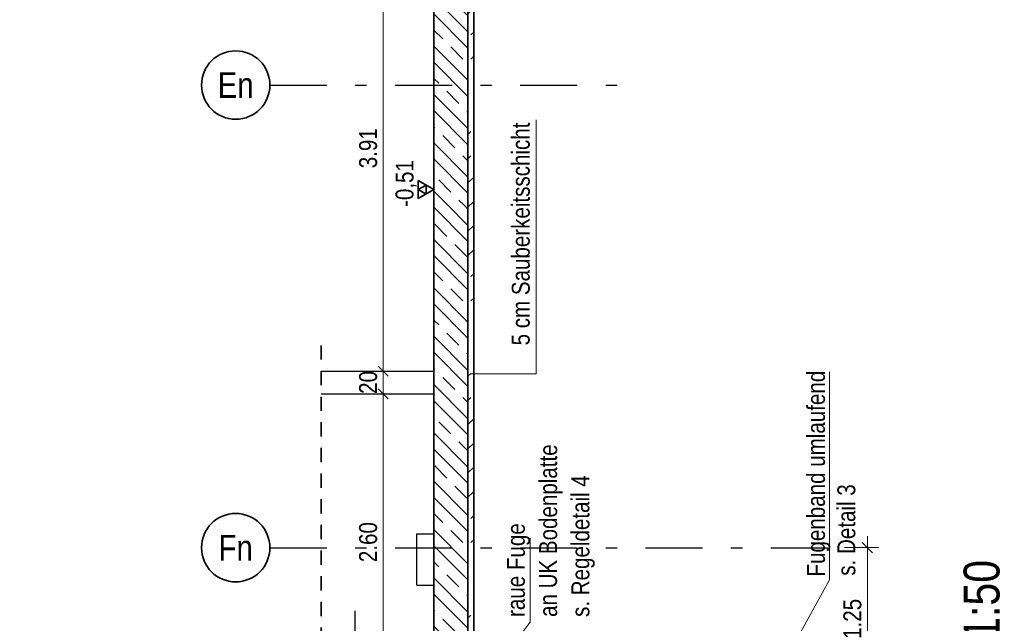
# Model space of a CAD drawing. Header units: millimetres. Extents: x -50 to 85, y 0 to 206.
# Tile 123 of 152: x 54 to 63, y 23 to 28. Entities that reach past the tile are written whole.
import ezdxf
from ezdxf.enums import TextEntityAlignment as Align

# ---------------------------------------------------------------- set-up
doc = ezdxf.new("R2010")
doc.units = ezdxf.units.MM
doc.linetypes.add('DASHDOTX2', pattern=[2, 1, -0.5, 0, -0.5])
doc.linetypes.add('HIDDEN', pattern=[0.375, 0.25, -0.125])
doc.layers.add('Achsen', color=7, linetype='Continuous', lineweight=20)
doc.layers.add('Schraffuren', color=7, linetype='Continuous', lineweight=20)
doc.styles.add('Arial Narrow', font='ARIALN.TTF')
doc.dimstyles.new('Arch_Strakon_dimstyle', dxfattribs={"dimtxt": 15.75, "dimasz": 1, "dimexe": 1.25, "dimexo": 0.0625, "dimgap": 1, "dimtad": 0, "dimdec": 5, "dimzin": 12, "dimdsep": 46, "dimtxsty": 'Arial Narrow', "dimblk": 'Arrowhead_Tick', "dimsah": 1, "dimcen": 0, "dimse1": 1, "dimse2": 1, "dimclrd": 6, "dimclrt": 2, "dimazin": 0, "dimtfac": 1, "dimtdec": 4, "dimtmove": 0, "dimatfit": 3, "dimldrblk": 'NONE', "dimfxl": 1, "dimtvp": 1, "dimtolj": 1, "dimtzin": 0, "dimlwd": 13, "dimarcsym": 2})
pattern_1 = [(135, (0, 0), (-0.212132, -0.212132), []), (135, (-0.0707, -0.0707), (-0.212132, -0.212132), []), (135, (-0.14142, -0.14142), (-0.212132, -0.212132), [0.15, -0.1])]

# ---------------------------------------------------------------- blocks, each defined once
blk = doc.blocks.new('Arrowhead_Tick')
at = {"color": 0, "linetype": 'Continuous', "lineweight": -2}
for p, q in [((0, 20), (0, -10)), ((-1, 0), (0, 0)), ((10, 0), (0, 0))]:
    blk.add_line(p, q, dxfattribs=at)
at = {"color": 2, "linetype": 'Continuous', "lineweight": 35}
blk.add_line((4.42, 4.42), (-4.42, -4.42), dxfattribs=at)
blk = doc.blocks.new('*D349')
at = {"color": 6, "linetype": 'Continuous', "lineweight": 13}
blk.add_line((57.2463, 22.3656), (57.2463, 24.948), dxfattribs=at)
at = {"layer": 'Defpoints', "color": 0}
for p in [(57.2463, 24.958), (57.6925, 24.958), (57.6925, 22.3556)]:
    blk.add_point(p, dxfattribs=at)
at = {"color": 6, "lineweight": 13, "xscale": 0.01, "yscale": 0.01, "zscale": 0.01}
for p, rotation in [((57.2463, 24.958), 90), ((57.2463, 22.3556), 270)]:
    blk.add_blockref('Arrowhead_Tick', p, dxfattribs=dict(at, rotation=rotation))
at = {"color": 2, "lineweight": 35, "insert": (57.1159, 23.6568), "char_height": 0.1575, "attachment_point": 5, "rotation": 90, "style": 'Arial Narrow'}
blk.add_mtext('\\A1;2.60', dxfattribs=at)
blk = doc.blocks.new('_None')
blk = doc.blocks.new('*D350')
at = {"color": 6, "linetype": 'Continuous', "lineweight": 13}
blk.add_line((57.2463, 24.968), (57.2463, 25.148), dxfattribs=at)
at = {"layer": 'Defpoints', "color": 0}
for p in [(57.2463, 25.158), (57.6925, 25.158), (57.6925, 24.958)]:
    blk.add_point(p, dxfattribs=at)
at = {"color": 6, "lineweight": 13, "xscale": 0.01, "yscale": 0.01, "zscale": 0.01}
for p, rotation in [((57.2463, 25.158), 90), ((57.2463, 24.958), 270)]:
    blk.add_blockref('Arrowhead_Tick', p, dxfattribs=dict(at, rotation=rotation))
at = {"color": 2, "lineweight": 35, "insert": (57.1159, 25.058), "char_height": 0.1575, "attachment_point": 5, "rotation": 90, "style": 'Arial Narrow'}
blk.add_mtext('\\A1;20', dxfattribs=at)
blk = doc.blocks.new('*D351')
at = {"color": 6, "linetype": 'Continuous', "lineweight": 13}
blk.add_line((57.2463, 25.168), (57.2463, 29.058), dxfattribs=at)
at = {"layer": 'Defpoints', "color": 0}
for p in [(57.2463, 29.068), (57.9925, 29.068), (57.6925, 25.158)]:
    blk.add_point(p, dxfattribs=at)
at = {"color": 6, "lineweight": 13, "xscale": 0.01, "yscale": 0.01, "zscale": 0.01}
for p, rotation in [((57.2463, 29.068), 90), ((57.2463, 25.158), 270)]:
    blk.add_blockref('Arrowhead_Tick', p, dxfattribs=dict(at, rotation=rotation))
at = {"color": 2, "lineweight": 35, "insert": (57.1159, 27.113), "char_height": 0.1575, "attachment_point": 5, "rotation": 90, "style": 'Arial Narrow'}
blk.add_mtext('\\A1;3.91', dxfattribs=at)
blk = doc.blocks.new('*D358')
at = {"color": 6, "linetype": 'Continuous', "lineweight": 13}
blk.add_line((67.5862, 21.3055), (67.5862, 23.1055), dxfattribs=at)
at = {"layer": 'Defpoints', "color": 0}
for p in [(42.2538, 23.1155), (67.5862, 23.1155), (41.5165, 21.2955)]:
    blk.add_point(p, dxfattribs=at)
at = {"color": 6, "lineweight": 13, "xscale": 0.01, "yscale": 0.01, "zscale": 0.01}
for p, rotation in [((67.5862, 23.1155), 90), ((67.5862, 21.2955), 270)]:
    blk.add_blockref('Arrowhead_Tick', p, dxfattribs=dict(at, rotation=rotation))
at = {"color": 2, "lineweight": 35, "insert": (67.4557, 22.2055), "char_height": 0.1575, "attachment_point": 5, "rotation": 90, "style": 'Arial Narrow'}
blk.add_mtext('\\A1;1.82', dxfattribs=at)
blk = doc.blocks.new('*D439')
at = {"layer": 'Achsen', "color": 6, "linetype": 'Continuous', "lineweight": 13}
blk.add_line((61.5, 22.368), (61.5, 23.598), dxfattribs=at)
at = {"layer": 'Defpoints', "color": 0}
for p in [(61.3222, 23.608), (61.5, 23.608), (60.9075, 22.358)]:
    blk.add_point(p, dxfattribs=at)
at = {"layer": 'Achsen', "color": 6, "lineweight": 13, "xscale": 0.01, "yscale": 0.01, "zscale": 0.01}
for p, rotation in [((61.5, 23.608), 90), ((61.5, 22.358), 270)]:
    blk.add_blockref('Arrowhead_Tick', p, dxfattribs=dict(at, rotation=rotation))
at = {"layer": 'Achsen', "color": 2, "lineweight": 35, "insert": (61.3696, 22.983), "char_height": 0.1575, "attachment_point": 5, "rotation": 90, "style": 'Arial Narrow'}
blk.add_mtext('\\A1;1.25', dxfattribs=at)

msp = doc.modelspace()

# ---------------------------------------------------------------- hatches: boundary and pattern name
at = {"lineweight": 13}
h = msp.add_hatch(dxfattribs=at)
h.set_pattern_fill('wuB', color=6, scale=0.01, angle=135, style=0, pattern_type=2)
h.set_pattern_definition(pattern_1)
h.paths.add_polyline_path([(57.6925024, 26.6128013), (57.9925024, 26.6128013), (57.9925035, 35.3679653), (57.6925035, 35.3679653)])
h = msp.add_hatch(dxfattribs=at)
h.set_pattern_fill('wuB', color=6, scale=0.01, angle=135, style=0, pattern_type=2)
h.set_pattern_definition(pattern_1)
h.paths.add_polyline_path([(57.6925035, 22.1079689), (57.9925035, 22.1079689), (57.9925024, 26.6128013), (57.6925024, 26.6128013)])
at = {"layer": 'Schraffuren', "lineweight": 13}
h = msp.add_hatch(dxfattribs=at)
h.set_pattern_fill('uB', color=6, scale=0.01, angle=45, style=0, pattern_type=2)
h.set_pattern_definition([(45, (0, 0), (-0.212132, 0.212132), [0.15, -0.1]), (45, (0, 0.21213), (-0.212132, 0.212132), [0.15, -0.1, 0.15, -0.1])])
h.paths.add_polyline_path([(57.9925024, 22.3555928), (58.0425024, 22.3555928), (58.0425024, 35.7429653), (57.9925024, 35.7429653)])

# ---------------------------------------------------------------- linework, layer by layer
at = {"color": 2, "linetype": 'Continuous', "lineweight": 35}
for p, q in [((58.0425024, 22.3555928), (58.0425024, 35.7429653)), ((57.6925024, 26.6128013), (57.6925024, 35.3679653)), ((57.9925024, 26.6128013), (57.9925024, 35.3679653)), ((57.6925024, 26.750406), (57.5561074, 26.829156)), ((57.5561074, 26.829156), (57.5561074, 26.671656)), ((57.6243049, 26.789781), (57.5561074, 26.750406)), ((57.5561074, 26.671656), (57.6925024, 26.750406)), ((57.5561074, 26.750406), (57.6243049, 26.711031)), ((57.6243049, 26.711031), (57.6243049, 26.789781)), ((57.6925024, 22.3555928), (57.6925024, 26.6128013)), ((57.9925024, 22.3579689), (57.9925024, 26.6128013))]:
    msp.add_line(p, q, dxfattribs=at)
at = {"color": 5, "linetype": 'Continuous', "lineweight": 18}
for p, q in [((58.5922256, 27.3638147), (58.5922256, 25.1328371)), ((58.5922256, 25.1328371), (58.0211543, 25.1328371)), ((61.16813, 25.149722), (61.16813, 23.3243439)), ((58.5389706, 23.6950231), (58.5389706, 22.9550265)), ((61.16813, 23.3243439), (60.5768479, 22.2583667)), ((58.5389706, 22.9550265), (58.0600243, 22.3374092))]:
    msp.add_line(p, q, dxfattribs=at)
at = {"color": 3, "linetype": 'Continuous', "lineweight": 25}
msp.add_line((57.6925024, 26.671656), (57.6925024, 27.156756), dxfattribs=at)
at = {"color": 2, "linetype": 'HIDDEN', "lineweight": 35, "ltscale": 0.5}
msp.add_line((56.7029662, 18.9579655), (56.7029662, 25.4079704), dxfattribs=at)
at = {"layer": 'Achsen', "color": 3, "linetype": 'DASHDOTX2', "lineweight": 25, "ltscale": 0.5}
for p, q in [((56.252151, 27.667962), (59.3686194, 27.667962)), ((56.252151, 23.607962), (61.322163, 23.607962))]:
    msp.add_line(p, q, dxfattribs=at)
at = {"layer": 'Achsen', "color": 3, "linetype": 'Continuous', "lineweight": 25}
for p, q in [((56.7029662, 25.1579704), (57.6925024, 25.1579704)), ((56.7029662, 24.9579704), (57.6925024, 24.9579704)), ((57.5425024, 23.2799478), (57.5425024, 23.7299483)), ((57.5425024, 23.7299483), (57.6925024, 23.7299483)), ((57.5425024, 23.2799478), (57.6925024, 23.2799478)), ((57.0025024, 22.5236893), (57.0025024, 23.0528893))]:
    msp.add_line(p, q, dxfattribs=at)
at = {"layer": 'Achsen', "color": 2, "linetype": 'Continuous', "lineweight": 35}
for centre in [(55.952151, 27.667962), (55.952151, 23.607962)]:
    msp.add_circle(centre, 0.3, dxfattribs=at)

# ---------------------------------------------------------------- texts
at = {"color": 2, "lineweight": 35, "style": 'Arial Narrow'}
for s, p in [('5 cm Sauberkeitsschicht', (58.5345279, 25.3828605)), ('Fugenband umlaufend', (61.1275661, 23.3547669)), ('an UK Bodenplatte', (58.7751334, 22.9999823)), ('s. Regeldetail 4', (59.0586334, 22.9999823)), ('s. Detail 3', (61.394257, 23.3620317)), ('raue Fuge', (58.4916334, 22.9999823))]:
    msp.add_text(s, height=0.1575, rotation=90, dxfattribs=at).set_placement(p)
at = {"color": 1, "lineweight": 70, "style": 'Arial Narrow'}
msp.add_text('Schnitt G - G   M. 1:50', height=0.315, rotation=90, dxfattribs=at).set_placement((62.6609097, 19.9100499))
at = {"color": 2, "lineweight": 35, "insert": (57.356309, 26.5479545), "char_height": 0.1575, "attachment_point": 1, "rotation": 90, "line_spacing_factor": 0.9, "style": 'Arial Narrow'}
msp.add_mtext(' -0,51', dxfattribs=at)
at = {"layer": 'Achsen', "color": 4, "lineweight": 50, "style": 'Arial Narrow'}
for s, p in [('En', (55.952151, 27.6671345)), ('Fn', (55.952151, 23.6071345))]:
    msp.add_text(s, height=0.225, dxfattribs=at).set_placement(p, align=Align.MIDDLE_CENTER)

# ---------------------------------------------------------------- dimensions: what is measured, and where the dimension line sits
at = {"lineweight": 35}
for base, p1, p2, text, picture, middle in [((57.2462914, 29.0679524), (57.6925024, 25.1579704), (57.9925024, 29.0679524), '3.91', '*D351', (57.2462914, 27.1129614)), ((57.2462914, 25.1579704), (57.6925024, 24.9579704), (57.6925024, 25.1579704), '20', '*D350', (57.2462914, 25.0579704)), ((57.2462914, 24.9579704), (57.6925024, 22.3555928), (57.6925024, 24.9579704), '2.60', '*D349', (57.2462914, 23.6567816)), ((67.5861533, 23.1155429), (41.5165252, 21.2955376), (42.2538383, 23.1155429), '1.82', '*D358', (67.5861533, 22.2055402))]:
    dim = msp.add_linear_dim(base=base, p1=p1, p2=p2, angle=90, text=text, dimstyle='Arch_Strakon_dimstyle', override={"dimscale": 0.01, "dimtxt": 15.75, "dimasz": 1, "dimgap": 5, "dimtad": 1, "dimjust": 0, "dimtih": 0, "dimtoh": 0, "dimdec": 5, "dimdsep": 46, "dimtxsty": 'Arial Narrow', "dimclrd": 6, "dimclrt": 2, "dimtix": 1, "dimtofl": 255, "dimtmove": 0, "dimatfit": 2, "dimfxl": 0, "dimfxlon": 0, "dimtvp": 31.746032, "dimlwd": 13}, dxfattribs=at)
    dim.commit()
    dim.dimension.update_dxf_attribs({"geometry": picture, "text_midpoint": middle, "dimtype": 160})
at = {"layer": 'Achsen', "lineweight": 35}
dim = msp.add_linear_dim(base=(61.5, 23.607962), p1=(60.9075035, 22.3579689), p2=(61.322163, 23.607962), angle=90, text='1.25', dimstyle='Arch_Strakon_dimstyle', override={"dimscale": 0.01, "dimtxt": 15.75, "dimasz": 1, "dimgap": 5, "dimtad": 1, "dimjust": 0, "dimtih": 0, "dimtoh": 0, "dimdec": 5, "dimdsep": 46, "dimtxsty": 'Arial Narrow', "dimclrd": 6, "dimclrt": 2, "dimtix": 1, "dimtofl": 255, "dimtmove": 0, "dimatfit": 2, "dimfxl": 0, "dimfxlon": 0, "dimtvp": 31.746032, "dimlwd": 13}, dxfattribs=at)
dim.commit()
dim.dimension.update_dxf_attribs({"geometry": '*D439', "text_midpoint": (61.5, 22.9829654), "dimtype": 160})

doc.saveas('drawing.dxf')
